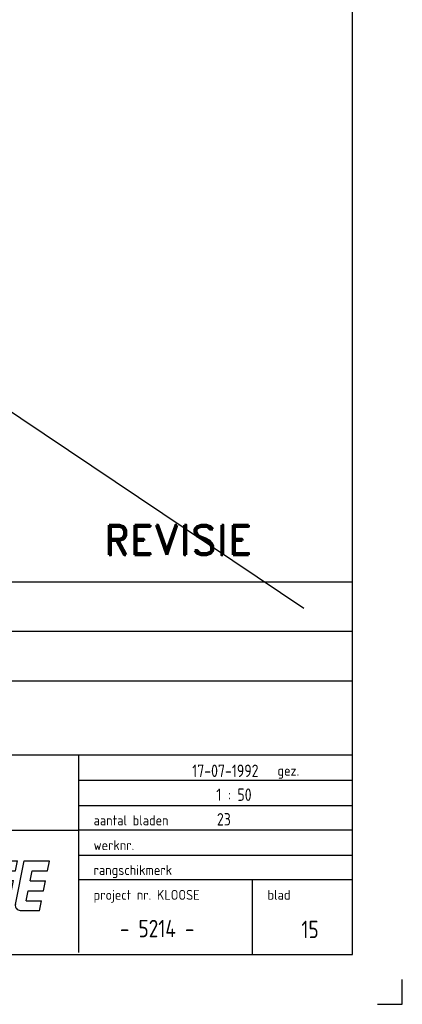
# Model space of a CAD drawing. Extents: x -132501 to 411300, y -42818 to 427495.
# Tile 226 of 256: x 171718 to 175567, y 144181 to 154094. Entities that reach past the tile are written whole.
import ezdxf

# ---------------------------------------------------------------- set-up
doc = ezdxf.new("R2010")
doc.units = 0
doc.header["$LTSCALE"] = 50
doc.layers.get('0').update_dxf_attribs({"linetype": 'CONTINUOUS'})
for name, color, linetype in [('53---0--WATERINST', 2, 'CONTINUOUS'), ('KADER', 7, 'CONTINUOUS'), ('WL524---', 90, 'CONTINUOUS')]:
    doc.layers.add(name, color=color, linetype=linetype)
doc.styles.add('ISO25', font='ISO', dxfattribs={"width": 0.9, "height": 125})
doc.styles.add('ISO35', font='ISO', dxfattribs={"width": 0.9, "height": 175})
doc.styles.add('KLOOSE', font='iso', dxfattribs={"oblique": 15, "height": 2.5})
doc.styles.add('ROMAND', font='romand', dxfattribs={"height": 300})
doc.styles.add('VU', font='iso', dxfattribs={"height": 0.2})

# ---------------------------------------------------------------- blocks, each defined once
blk = doc.blocks.new('KADERA0')
at = {"layer": 'KADER', "color": 4}
for p, q in [((1179, 10), (1179, 831)), ((25, 10), (1179, 10))]:
    blk.add_line(p, q, dxfattribs=at)
at = {"layer": 'KADER', "color": 1}
for p, q in [((1189, 0), (1189, 5)), ((1184, 0), (1189, 0))]:
    blk.add_line(p, q, dxfattribs=at)
blk = doc.blocks.new('OHKLOOSE')
at = {"color": 2, "linetype": 'Continuous'}
for p, q in [((-34.42, -0.05), (-32.42, 9.95)), ((-32.42, 9.95), (-30.38, 9.95)), ((-31.18, 5.95), (-30.38, 9.95)), ((-31.15, 5.98), (-29.26, 9.94)), ((-29.61, 4.57), (-27.04, 9.95)), ((-29.26, 9.96), (-27.04, 9.96)), ((-27.55, 1.15), (-25.79, 9.95)), ((-25.79, 9.95), (-23.75, 9.95)), ((-25.35, 1.95), (-23.75, 9.95)), ((-23.47, 1.15), (-21.71, 9.95)), ((-21.71, 9.95), (-16.61, 9.95)), ((-18.61, -0.05), (-16.61, 9.95)), ((-17.36, 1.15), (-15.6, 9.95)), ((-15.6, 9.95), (-10.5, 9.95)), ((-12.5, -0.05), (-10.5, 9.95)), ((-10.68, 3.95), (-9.48, 9.95)), ((-9.48, 9.95), (-4.38, 9.95)), ((-4.8, 1.15), (-3.04, 9.95)), ((-4.78, 7.95), (-4.38, 9.95)), ((-3.04, 9.95), (2.08, 9.95)), ((-21.27, 1.95), (-20.07, 7.95)), ((-20.25, 1.95), (-19.05, 7.95)), ((-20.07, 7.95), (-19.05, 7.95)), ((-15.16, 1.95), (-13.96, 7.95)), ((-14.14, 1.95), (-12.94, 7.95)), ((-13.96, 7.95), (-12.94, 7.95)), ((-8.24, 5.95), (-7.84, 7.95)), ((-7.84, 7.95), (-4.78, 7.95)), ((1.65, 7.9), (2.05, 9.9)), ((-8.24, 5.95), (-5.18, 5.95)), ((-5.98, 1.95), (-5.18, 5.95)), ((-1.81, 5.9), (-1.41, 7.9)), ((-1.41, 7.9), (1.65, 7.9)), ((-29.61, 4.57), (-29.34, -0.05)), ((-1.81, 5.9), (1.25, 5.9)), ((0.85, 3.9), (1.25, 5.9)), ((-32.38, -0.05), (-31.58, 3.95)), ((-31.58, 3.95), (-31.34, -0.05)), ((-10.68, 3.95), (-7.62, 3.95)), ((-8.02, 1.95), (-7.62, 3.95)), ((-2.61, 1.9), (-2.21, 3.9)), ((-2.21, 3.9), (0.85, 3.9)), ((-25.35, 1.95), (-24.33, 1.95)), ((-24.73, -0.05), (-24.33, 1.95)), ((-21.27, 1.95), (-20.25, 1.95)), ((-15.16, 1.95), (-14.14, 1.95)), ((-11.48, -0.05), (-11.08, 1.95)), ((-11.08, 1.95), (-8.02, 1.95)), ((-6.22, 0.76), (-5.98, 1.95)), ((-2.61, 1.9), (0.45, 1.9)), ((0.05, -0.1), (0.45, 1.9)), ((-34.42, -0.05), (-32.38, -0.05)), ((-31.34, -0.05), (-29.34, -0.05)), ((-26.57, -0.05), (-24.73, -0.05)), ((-22.49, -0.05), (-18.61, -0.05)), ((-16.38, -0.05), (-12.5, -0.05)), ((-11.48, -0.05), (-7.2, -0.05)), ((-3.82, -0.05), (0.06, -0.05))]:
    blk.add_line(p, q, dxfattribs=at)
at = {"color": 1, "linetype": 'Continuous'}
for p, q in [((-43.97, 0.84), (-38.1, 9.82)), ((-41.64, -8.14), (-38.04, 9.86)), ((-39.89, 0.87), (-34.01, 9.86)), ((-37.56, -8.11), (-33.96, 9.89)), ((-41.66, -8.14), (-43.95, 0.86)), ((-37.57, -8.1), (-39.87, 0.9))]:
    blk.add_line(p, q, dxfattribs=at)
at = {"color": 2, "linetype": 'Continuous'}
for centre, start, end in [((-26.57, 0.95), 168.6901, 270), ((-22.49, 0.95), 168.6901, 270), ((-16.38, 0.95), 168.6901, 270), ((-7.2, 0.95), 270, 348.6901), ((-3.82, 0.95), 168.6901, 270)]:
    blk.add_arc(centre, 1, start, end, dxfattribs=at)
at = {"color": 1, "linetype": 'Continuous'}
for points in [[(-41.66, -8.14), (-43.91, 0.85), (-38.08, 9.74)], [(-37.57, -7.9), (-39.81, 0.94), (-34.02, 9.79)]]:
    blk.add_solid(points, dxfattribs=at)
at = {"color": 2, "linetype": 'Continuous', "style": 'KLOOSE', "oblique": 15}
blk.add_text('GRONINGEN', height=2.5, dxfattribs=at).set_placement((-34.56, -4.76))
blk = doc.blocks.new('SNARF')
at = {"xscale": 100, "yscale": 100, "zscale": 100}
blk.add_blockref('OHKLOOSE', (-784, 891), dxfattribs=at)

msp = doc.modelspace()

# ---------------------------------------------------------------- linework, layer by layer
at = {"layer": 'KADER', "color": 4}
for p, q in [((166815.1089, 148432.9671), (175061.088, 148432.9671)), ((166815.1089, 147937.2682), (175061.088, 147937.2682)), ((166815.1089, 147436.4424), (175061.088, 147436.4424)), ((166827.9424, 146692.1422), (175061.088, 146692.1422)), ((172314.2315, 144701.4543), (172314.2315, 146692.1422)), ((166815.1089, 145933.9651), (172314.2315, 145933.9651))]:
    msp.add_line(p, q, dxfattribs=at)
at = {"layer": 'KADER', "color": 1}
for p, q in [((175061.088, 146432.9671), (172311.088, 146432.9671)), ((172311.088, 146182.9671), (175061.088, 146182.9671)), ((175061.088, 145932.9671), (172311.088, 145932.9671)), ((172311.088, 145682.9671), (175061.088, 145682.9671)), ((175061.088, 145432.9671), (172311.088, 145432.9671)), ((174061.088, 144682.9671), (174061.088, 145432.9671))]:
    msp.add_line(p, q, dxfattribs=at)
at = {"layer": 'WL524---'}
msp.add_line((174574.9189, 148166.6149), (118107.7459, 186059.8513), dxfattribs=at)

# ---------------------------------------------------------------- block references
at = {"layer": 'KADER', "color": 2, "linetype": 'Continuous', "xscale": 50, "yscale": 50, "zscale": 50}
msp.add_blockref('KADERA0', (116117.0336, 144181.0577), dxfattribs=at)
at = {"layer": 'KADER', "linetype": 'Continuous', "xscale": 0.5, "yscale": 0.5, "zscale": 0.5}
msp.add_blockref('SNARF', (172306.2915, 144682.9671), dxfattribs=at)

# ---------------------------------------------------------------- texts
at = {"layer": '53---0--WATERINST', "style": 'ROMAND'}
msp.add_text('REVISIE', height=300, dxfattribs=at).set_placement((172567.0336, 148706.0577))
at = {"layer": 'KADER', "color": 2, "linetype": 'Continuous', "style": 'ISO25', "width": 0.9}
for s, p in [('17-07-1992', (173453.0157, 146469.5109)), ('1 : 50    ', (173695.9346, 146228.9396)), ('23', (173701.8941, 145981.1025))]:
    msp.add_text(s, height=125, dxfattribs=at).set_placement(p)
at = {"layer": 'KADER', "color": 1, "style": 'VU'}
for s, p in [('gez. ', (174311.088, 146482.9671)), ('aantal bladen', (172461.088, 145982.9671)), ('werknr.', (172461.088, 145732.9671)), ('rangschikmerk', (172461.088, 145482.9671)), ('project nr. KLOOSE', (172461.088, 145232.9671)), ('blad', (174211.088, 145232.9671))]:
    msp.add_text(s, height=100, dxfattribs=at).set_placement(p)
at = {"layer": 'KADER', "color": 3, "linetype": 'Continuous', "style": 'ISO35', "width": 0.9}
for s, p in [('- 5214 -', (172726.2253, 144856.5012)), ('15', (174551.9407, 144847.5912))]:
    msp.add_text(s, height=175, dxfattribs=at).set_placement(p)

doc.saveas('drawing.dxf')
